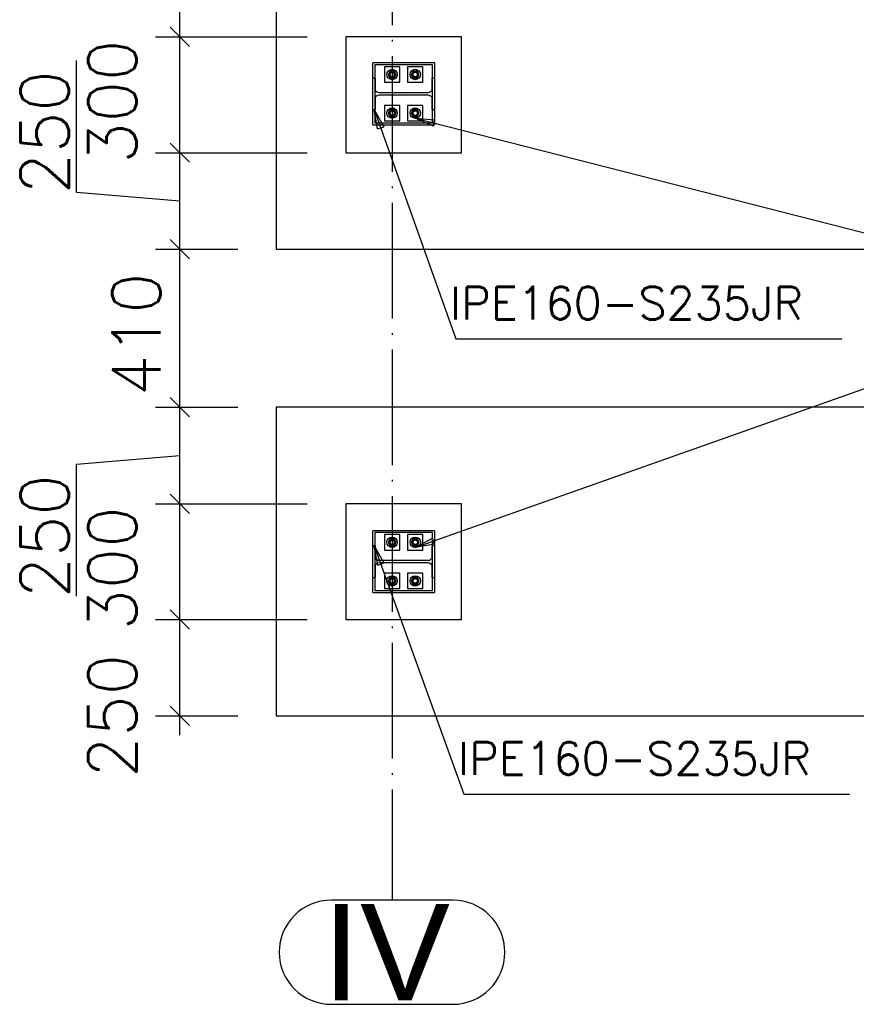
# Paper-space layout '450x700' of a CAD drawing. Header units: millimetres. Extents: x 0 to 420, y 0 to 695.
# Tile 78 of 86: x 169 to 212, y 455 to 506. Entities that reach past the tile are written whole.
import ezdxf

# ---------------------------------------------------------------- set-up
doc = ezdxf.new("R2010")
doc.units = ezdxf.units.MM
doc.linetypes.add('ACAD_ISO02W100', pattern=[15, 12, -3])
doc.linetypes.add('ACAD_ISO04W100', pattern=[30, 24, -3, 0, -3])
doc.layers.get('0').update_dxf_attribs({"linetype": 'CONTINUOUS'})
doc.layers.add('AS_DIM_ON', color=7, linetype='CONTINUOUS')
doc.layers.add('AS_Siatki', color=72, linetype='CONTINUOUS')
doc.styles.add('Arial', font='arial.ttf')
doc.styles.add('ROMANS', font='romans')
doc.styles.add('Simplex.shx', font='simplex.shx', dxfattribs={"height": 2})

psp = doc.layouts.new('450x700')

# ---------------------------------------------------------------- linework, layer by layer
at = {"color": 20, "linetype": 'ACAD_ISO04W100', "ltscale": 0.25}
for p, q in [((188.009, 549.698), (188.009, 464.111)), ((188.009, 464.111), (188.009, 464.112)), ((188.009, 464.112), (188.009, 460.362))]:
    psp.add_line(p, q, dxfattribs=at)
at = {"linetype": 'Continuous', "ltscale": 0.25}
for p, q in [((182.01, 508.215), (182.01, 494.093)), ((191.61, 505.093), (185.61, 505.093)), ((185.61, 505.093), (185.61, 499.093)), ((191.61, 499.093), (191.61, 505.093)), ((190.21, 503.743), (187.01, 503.743)), ((187.01, 502.963), (187.01, 503.743)), ((190.11, 503.643), (187.11, 503.643)), ((187.11, 503.643), (187.11, 502.963)), ((190.11, 502.963), (190.11, 503.643)), ((190.21, 503.743), (190.21, 502.963)), ((187.905, 503.324), (187.8, 503.143)), ((187.8, 503.143), (187.905, 502.961)), ((188.114, 503.324), (187.905, 503.324)), ((188.219, 503.143), (188.114, 503.324)), ((188.114, 502.961), (188.219, 503.143)), ((189.105, 503.324), (189, 503.143)), ((189, 503.143), (189.105, 502.961)), ((189.314, 503.324), (189.105, 503.324)), ((189.419, 503.143), (189.314, 503.324)), ((189.314, 502.961), (189.419, 503.143)), ((187.158, 502.963), (187.01, 502.963)), ((187.01, 501.323), (187.01, 502.963)), ((187.158, 502.373), (187.158, 502.963)), ((187.905, 502.961), (188.114, 502.961)), ((189.105, 502.961), (189.314, 502.961)), ((190.21, 502.963), (190.062, 502.963)), ((190.062, 502.963), (190.062, 502.373)), ((190.21, 502.963), (190.21, 501.323)), ((189.882, 502.193), (187.338, 502.193)), ((187.338, 502.093), (189.882, 502.093)), ((187.158, 501.323), (187.158, 501.913)), ((190.062, 501.913), (190.062, 501.323)), ((187.01, 500.543), (187.01, 501.323)), ((187.01, 501.323), (187.158, 501.323)), ((187.11, 501.323), (187.11, 500.643)), ((187.905, 501.324), (187.8, 501.143)), ((187.8, 501.143), (187.905, 500.961)), ((188.114, 501.324), (187.905, 501.324)), ((188.219, 501.143), (188.114, 501.324)), ((188.114, 500.961), (188.219, 501.143)), ((189.105, 501.324), (189, 501.143)), ((189, 501.143), (189.105, 500.961)), ((189.314, 501.324), (189.105, 501.324)), ((189.419, 501.143), (189.314, 501.324)), ((189.314, 500.961), (189.419, 501.143)), ((190.062, 501.323), (190.21, 501.323)), ((190.11, 500.643), (190.11, 501.323)), ((190.21, 501.323), (190.21, 500.543)), ((187.01, 500.543), (190.21, 500.543)), ((187.11, 500.643), (190.11, 500.643)), ((187.905, 500.961), (188.114, 500.961)), ((189.105, 500.961), (189.314, 500.961)), ((185.61, 499.093), (191.61, 499.093)), ((182.01, 494.093), (222.01, 494.093)), ((222.01, 485.903), (182.01, 485.903)), ((182.01, 485.903), (182.01, 469.903)), ((191.61, 480.903), (185.61, 480.903)), ((185.61, 480.903), (185.61, 474.903)), ((191.61, 474.903), (191.61, 480.903)), ((190.21, 479.503), (187.01, 479.503)), ((187.01, 478.723), (187.01, 479.503)), ((190.11, 479.403), (187.11, 479.403)), ((187.11, 479.403), (187.11, 478.723)), ((190.11, 478.723), (190.11, 479.403)), ((190.21, 479.503), (190.21, 478.723)), ((187.158, 478.723), (187.01, 478.723)), ((187.01, 477.083), (187.01, 478.723)), ((187.158, 478.133), (187.158, 478.723)), ((187.905, 479.084), (187.8, 478.903)), ((187.8, 478.903), (187.905, 478.721)), ((188.114, 479.084), (187.905, 479.084)), ((187.905, 478.721), (188.114, 478.721)), ((188.219, 478.903), (188.114, 479.084)), ((188.114, 478.721), (188.219, 478.903)), ((189.105, 479.084), (189, 478.903)), ((189, 478.903), (189.105, 478.721)), ((189.314, 479.084), (189.105, 479.084)), ((189.105, 478.721), (189.314, 478.721)), ((189.419, 478.903), (189.314, 479.084)), ((189.314, 478.721), (189.419, 478.903)), ((190.21, 478.723), (190.062, 478.723)), ((190.062, 478.723), (190.062, 478.133)), ((190.21, 478.723), (190.21, 477.083)), ((187.158, 477.083), (187.158, 477.673)), ((189.882, 477.953), (187.338, 477.953)), ((187.338, 477.853), (189.882, 477.853)), ((190.062, 477.673), (190.062, 477.083)), ((187.01, 477.083), (187.158, 477.083)), ((187.01, 476.303), (187.01, 477.083)), ((187.11, 477.083), (187.11, 476.403)), ((187.905, 477.084), (187.8, 476.903)), ((188.114, 477.084), (187.905, 477.084)), ((188.219, 476.903), (188.114, 477.084)), ((189.105, 477.084), (189, 476.903)), ((189.314, 477.084), (189.105, 477.084)), ((189.419, 476.903), (189.314, 477.084)), ((190.062, 477.083), (190.21, 477.083)), ((190.11, 476.403), (190.11, 477.083)), ((190.21, 477.083), (190.21, 476.303)), ((187.8, 476.903), (187.905, 476.721)), ((187.905, 476.721), (188.114, 476.721)), ((188.114, 476.721), (188.219, 476.903)), ((189, 476.903), (189.105, 476.721)), ((189.105, 476.721), (189.314, 476.721)), ((189.314, 476.721), (189.419, 476.903)), ((187.01, 476.303), (190.21, 476.303)), ((187.11, 476.403), (190.11, 476.403)), ((185.61, 474.903), (191.61, 474.903)), ((182.01, 469.903), (222.01, 469.903))]:
    psp.add_line(p, q, dxfattribs=at)
at = {"color": 84, "linetype": 'ACAD_ISO02W100', "ltscale": 0.25}
for p, q in [((188.41, 503.543), (187.61, 503.543)), ((187.61, 503.543), (187.61, 502.743)), ((187.893, 503.21), (187.875, 503.143)), ((187.875, 503.143), (187.884, 503.177)), ((187.893, 503.075), (187.875, 503.143)), ((187.884, 503.108), (187.875, 503.143)), ((187.893, 503.075), (187.884, 503.108)), ((187.906, 503.203), (187.89, 503.143)), ((187.904, 503.089), (187.89, 503.143)), ((187.89, 503.143), (187.906, 503.083)), ((187.942, 503.26), (187.893, 503.21)), ((187.893, 503.21), (187.901, 503.219)), ((187.901, 503.219), (187.934, 503.251)), ((187.904, 503.197), (187.905, 503.201)), ((187.905, 503.085), (187.904, 503.089)), ((187.905, 503.201), (187.906, 503.203)), ((187.906, 503.083), (187.905, 503.085)), ((187.906, 503.203), (187.95, 503.247)), ((187.906, 503.203), (187.907, 503.204)), ((187.907, 503.204), (187.913, 503.21)), ((187.913, 503.21), (187.942, 503.239)), ((188.01, 503.278), (187.942, 503.26)), ((187.942, 503.26), (187.975, 503.269)), ((187.942, 503.239), (187.948, 503.245)), ((187.948, 503.245), (187.95, 503.247)), ((187.95, 503.247), (188.01, 503.263)), ((187.95, 503.247), (187.952, 503.247)), ((187.952, 503.247), (187.956, 503.248)), ((187.975, 503.269), (188.01, 503.278)), ((188.01, 503.278), (188.077, 503.26)), ((188.01, 503.278), (188.044, 503.269)), ((188.01, 503.263), (188.064, 503.248)), ((188.01, 503.263), (188.07, 503.247)), ((188.044, 503.269), (188.077, 503.26)), ((188.064, 503.248), (188.068, 503.247)), ((188.068, 503.247), (188.07, 503.247)), ((188.07, 503.247), (188.114, 503.203)), ((188.07, 503.247), (188.071, 503.245)), ((188.071, 503.245), (188.077, 503.239)), ((188.077, 503.26), (188.085, 503.251)), ((188.077, 503.26), (188.127, 503.21)), ((188.077, 503.239), (188.106, 503.21)), ((188.085, 503.251), (188.118, 503.219)), ((188.106, 503.21), (188.112, 503.204)), ((188.112, 503.204), (188.114, 503.203)), ((188.114, 503.203), (188.13, 503.143)), ((188.114, 503.203), (188.114, 503.201)), ((188.114, 503.201), (188.115, 503.197)), ((188.13, 503.143), (188.114, 503.083)), ((188.115, 503.089), (188.114, 503.085)), ((188.114, 503.085), (188.114, 503.083)), ((188.115, 503.197), (188.13, 503.143)), ((188.118, 503.219), (188.127, 503.21)), ((188.127, 503.21), (188.145, 503.143)), ((188.127, 503.21), (188.136, 503.177)), ((188.145, 503.143), (188.127, 503.075)), ((188.41, 502.743), (188.41, 503.543)), ((189.61, 503.543), (188.81, 503.543)), ((188.81, 503.543), (188.81, 502.743)), ((189.093, 503.21), (189.075, 503.143)), ((189.075, 503.143), (189.084, 503.177)), ((189.084, 503.108), (189.075, 503.143)), ((189.093, 503.075), (189.075, 503.143)), ((189.084, 503.177), (189.093, 503.21)), ((189.093, 503.075), (189.084, 503.108)), ((189.106, 503.203), (189.09, 503.143)), ((189.09, 503.143), (189.104, 503.197)), ((189.104, 503.089), (189.09, 503.143)), ((189.09, 503.143), (189.106, 503.083)), ((189.142, 503.26), (189.093, 503.21)), ((189.093, 503.21), (189.101, 503.219)), ((189.104, 503.197), (189.105, 503.201)), ((189.105, 503.085), (189.104, 503.089)), ((189.105, 503.201), (189.106, 503.203)), ((189.106, 503.083), (189.105, 503.085)), ((189.106, 503.203), (189.15, 503.247)), ((189.106, 503.203), (189.107, 503.204)), ((189.107, 503.204), (189.113, 503.21)), ((189.113, 503.21), (189.142, 503.239)), ((189.134, 503.251), (189.142, 503.26)), ((189.21, 503.278), (189.142, 503.26)), ((189.142, 503.26), (189.175, 503.269)), ((189.142, 503.239), (189.148, 503.245)), ((189.148, 503.245), (189.15, 503.247)), ((189.15, 503.247), (189.21, 503.263)), ((189.15, 503.247), (189.152, 503.247)), ((189.152, 503.247), (189.156, 503.248)), ((189.156, 503.248), (189.21, 503.263)), ((189.175, 503.269), (189.21, 503.278)), ((189.21, 503.278), (189.277, 503.26)), ((189.21, 503.278), (189.244, 503.269)), ((189.21, 503.263), (189.27, 503.247)), ((189.21, 503.263), (189.264, 503.248)), ((189.244, 503.269), (189.277, 503.26)), ((189.264, 503.248), (189.268, 503.247)), ((189.268, 503.247), (189.27, 503.247)), ((189.27, 503.247), (189.314, 503.203)), ((189.27, 503.247), (189.271, 503.245)), ((189.271, 503.245), (189.277, 503.239)), ((189.277, 503.26), (189.285, 503.251)), ((189.277, 503.26), (189.327, 503.21)), ((189.277, 503.239), (189.306, 503.21)), ((189.285, 503.251), (189.318, 503.219)), ((189.306, 503.21), (189.312, 503.204)), ((189.312, 503.204), (189.314, 503.203)), ((189.314, 503.203), (189.33, 503.143)), ((189.314, 503.203), (189.314, 503.201)), ((189.314, 503.201), (189.315, 503.197)), ((189.33, 503.143), (189.314, 503.083)), ((189.315, 503.089), (189.314, 503.085)), ((189.314, 503.085), (189.314, 503.083)), ((189.315, 503.197), (189.33, 503.143)), ((189.33, 503.143), (189.315, 503.089)), ((189.318, 503.219), (189.327, 503.21)), ((189.327, 503.21), (189.345, 503.143)), ((189.327, 503.21), (189.336, 503.177)), ((189.345, 503.143), (189.327, 503.075)), ((189.336, 503.108), (189.327, 503.075)), ((189.336, 503.177), (189.345, 503.143)), ((189.61, 502.743), (189.61, 503.543)), ((187.11, 502.963), (187.11, 501.323)), ((187.61, 502.743), (188.41, 502.743)), ((187.942, 503.026), (187.893, 503.075)), ((187.901, 503.067), (187.893, 503.075)), ((187.934, 503.034), (187.901, 503.067)), ((187.95, 503.039), (187.906, 503.083)), ((187.907, 503.081), (187.906, 503.083)), ((187.913, 503.075), (187.907, 503.081)), ((187.942, 503.046), (187.913, 503.075)), ((187.942, 503.026), (187.934, 503.034)), ((187.948, 503.04), (187.942, 503.046)), ((187.975, 503.017), (187.942, 503.026)), ((188.01, 503.008), (187.942, 503.026)), ((187.95, 503.039), (187.948, 503.04)), ((188.01, 503.023), (187.95, 503.039)), ((187.952, 503.038), (187.95, 503.039)), ((187.956, 503.037), (187.952, 503.038)), ((188.01, 503.023), (187.956, 503.037)), ((188.01, 503.008), (187.975, 503.017)), ((188.07, 503.039), (188.01, 503.023)), ((188.077, 503.026), (188.01, 503.008)), ((188.044, 503.017), (188.01, 503.008)), ((188.077, 503.026), (188.044, 503.017)), ((188.068, 503.038), (188.064, 503.037)), ((188.07, 503.039), (188.068, 503.038)), ((188.114, 503.083), (188.07, 503.039)), ((188.071, 503.04), (188.07, 503.039)), ((188.077, 503.046), (188.071, 503.04)), ((188.127, 503.075), (188.077, 503.026)), ((188.106, 503.075), (188.077, 503.046)), ((188.085, 503.034), (188.077, 503.026)), ((188.118, 503.067), (188.085, 503.034)), ((188.112, 503.081), (188.106, 503.075)), ((188.114, 503.083), (188.112, 503.081)), ((188.127, 503.075), (188.118, 503.067)), ((188.81, 502.743), (189.61, 502.743)), ((189.142, 503.026), (189.093, 503.075)), ((189.101, 503.067), (189.093, 503.075)), ((189.134, 503.034), (189.101, 503.067)), ((189.15, 503.039), (189.106, 503.083)), ((189.107, 503.081), (189.106, 503.083)), ((189.113, 503.075), (189.107, 503.081)), ((189.142, 503.026), (189.134, 503.034)), ((189.148, 503.04), (189.142, 503.046)), ((189.175, 503.017), (189.142, 503.026)), ((189.21, 503.008), (189.142, 503.026)), ((189.15, 503.039), (189.148, 503.04)), ((189.21, 503.023), (189.15, 503.039)), ((189.152, 503.038), (189.15, 503.039)), ((189.156, 503.037), (189.152, 503.038)), ((189.21, 503.023), (189.156, 503.037)), ((189.21, 503.008), (189.175, 503.017)), ((189.27, 503.039), (189.21, 503.023)), ((189.264, 503.037), (189.21, 503.023)), ((189.277, 503.026), (189.21, 503.008)), ((189.244, 503.017), (189.21, 503.008)), ((189.277, 503.026), (189.244, 503.017)), ((189.268, 503.038), (189.264, 503.037)), ((189.27, 503.039), (189.268, 503.038)), ((189.314, 503.083), (189.27, 503.039)), ((189.271, 503.04), (189.27, 503.039)), ((189.277, 503.046), (189.271, 503.04)), ((189.327, 503.075), (189.277, 503.026)), ((189.285, 503.034), (189.277, 503.026)), ((189.318, 503.067), (189.285, 503.034)), ((189.312, 503.081), (189.306, 503.075)), ((189.314, 503.083), (189.312, 503.081)), ((189.327, 503.075), (189.318, 503.067)), ((190.11, 501.323), (190.11, 502.963)), ((188.41, 501.543), (187.61, 501.543)), ((187.61, 501.543), (187.61, 500.743)), ((187.893, 501.21), (187.875, 501.143)), ((187.875, 501.143), (187.884, 501.177)), ((187.893, 501.075), (187.875, 501.143)), ((187.884, 501.108), (187.875, 501.143)), ((187.893, 501.075), (187.884, 501.108)), ((187.906, 501.203), (187.89, 501.143)), ((187.904, 501.089), (187.89, 501.143)), ((187.89, 501.143), (187.906, 501.083)), ((187.942, 501.26), (187.893, 501.21)), ((187.893, 501.21), (187.901, 501.219)), ((187.901, 501.067), (187.893, 501.075)), ((187.942, 501.026), (187.893, 501.075)), ((187.901, 501.219), (187.934, 501.251)), ((187.934, 501.034), (187.901, 501.067)), ((187.904, 501.197), (187.905, 501.201)), ((187.905, 501.085), (187.904, 501.089)), ((187.905, 501.201), (187.906, 501.203)), ((187.906, 501.083), (187.905, 501.085)), ((187.906, 501.203), (187.95, 501.247)), ((187.906, 501.203), (187.907, 501.204)), ((187.95, 501.039), (187.906, 501.083)), ((187.907, 501.081), (187.906, 501.083)), ((187.907, 501.204), (187.913, 501.21)), ((187.913, 501.075), (187.907, 501.081)), ((187.913, 501.21), (187.942, 501.239)), ((187.942, 501.046), (187.913, 501.075)), ((187.934, 501.251), (187.942, 501.26)), ((188.01, 501.278), (187.942, 501.26)), ((187.942, 501.26), (187.975, 501.269)), ((187.942, 501.239), (187.948, 501.245)), ((187.948, 501.04), (187.942, 501.046)), ((187.948, 501.245), (187.95, 501.247)), ((187.95, 501.247), (188.01, 501.263)), ((187.95, 501.247), (187.952, 501.247)), ((187.952, 501.247), (187.956, 501.248)), ((188.01, 501.278), (188.044, 501.269)), ((188.01, 501.278), (188.077, 501.26)), ((188.01, 501.263), (188.064, 501.248)), ((188.01, 501.263), (188.07, 501.247)), ((188.044, 501.269), (188.077, 501.26)), ((188.064, 501.248), (188.068, 501.247)), ((188.068, 501.247), (188.07, 501.247)), ((188.07, 501.247), (188.114, 501.203)), ((188.07, 501.247), (188.071, 501.245)), ((188.114, 501.083), (188.07, 501.039)), ((188.071, 501.245), (188.077, 501.239)), ((188.077, 501.046), (188.071, 501.04)), ((188.077, 501.26), (188.085, 501.251)), ((188.077, 501.26), (188.127, 501.21)), ((188.077, 501.239), (188.106, 501.21)), ((188.127, 501.075), (188.077, 501.026)), ((188.106, 501.075), (188.077, 501.046)), ((188.085, 501.251), (188.118, 501.219)), ((188.118, 501.067), (188.085, 501.034)), ((188.106, 501.21), (188.112, 501.204)), ((188.112, 501.081), (188.106, 501.075)), ((188.112, 501.204), (188.114, 501.203)), ((188.114, 501.083), (188.112, 501.081)), ((188.114, 501.203), (188.13, 501.143)), ((188.114, 501.203), (188.114, 501.201)), ((188.114, 501.201), (188.115, 501.197)), ((188.13, 501.143), (188.114, 501.083)), ((188.115, 501.089), (188.114, 501.085)), ((188.114, 501.085), (188.114, 501.083)), ((188.115, 501.197), (188.13, 501.143)), ((188.13, 501.143), (188.115, 501.089)), ((188.118, 501.219), (188.127, 501.21)), ((188.127, 501.075), (188.118, 501.067)), ((188.127, 501.21), (188.145, 501.143)), ((188.127, 501.21), (188.136, 501.177)), ((188.145, 501.143), (188.127, 501.075)), ((188.41, 500.743), (188.41, 501.543)), ((189.61, 501.543), (188.81, 501.543)), ((188.81, 501.543), (188.81, 500.743)), ((189.093, 501.21), (189.075, 501.143)), ((189.075, 501.143), (189.084, 501.177)), ((189.084, 501.108), (189.075, 501.143)), ((189.093, 501.075), (189.075, 501.143)), ((189.084, 501.177), (189.093, 501.21)), ((189.093, 501.075), (189.084, 501.108)), ((189.106, 501.203), (189.09, 501.143)), ((189.09, 501.143), (189.104, 501.197)), ((189.104, 501.089), (189.09, 501.143)), ((189.09, 501.143), (189.106, 501.083)), ((189.142, 501.26), (189.093, 501.21)), ((189.093, 501.21), (189.101, 501.219)), ((189.142, 501.026), (189.093, 501.075)), ((189.101, 501.067), (189.093, 501.075)), ((189.104, 501.197), (189.105, 501.201)), ((189.105, 501.085), (189.104, 501.089)), ((189.105, 501.201), (189.106, 501.203)), ((189.106, 501.083), (189.105, 501.085)), ((189.106, 501.203), (189.15, 501.247)), ((189.106, 501.203), (189.107, 501.204)), ((189.15, 501.039), (189.106, 501.083)), ((189.107, 501.081), (189.106, 501.083)), ((189.107, 501.204), (189.113, 501.21)), ((189.113, 501.075), (189.107, 501.081)), ((189.113, 501.21), (189.142, 501.239)), ((189.134, 501.251), (189.142, 501.26)), ((189.21, 501.278), (189.142, 501.26)), ((189.142, 501.26), (189.175, 501.269)), ((189.142, 501.239), (189.148, 501.245)), ((189.148, 501.04), (189.142, 501.046)), ((189.148, 501.245), (189.15, 501.247)), ((189.15, 501.247), (189.21, 501.263)), ((189.15, 501.247), (189.152, 501.247)), ((189.152, 501.247), (189.156, 501.248)), ((189.156, 501.248), (189.21, 501.263)), ((189.175, 501.269), (189.21, 501.278)), ((189.21, 501.278), (189.244, 501.269)), ((189.21, 501.278), (189.277, 501.26)), ((189.21, 501.263), (189.27, 501.247)), ((189.21, 501.263), (189.264, 501.248)), ((189.244, 501.269), (189.277, 501.26)), ((189.264, 501.248), (189.268, 501.247)), ((189.268, 501.247), (189.27, 501.247)), ((189.27, 501.247), (189.314, 501.203)), ((189.27, 501.247), (189.271, 501.245)), ((189.314, 501.083), (189.27, 501.039)), ((189.271, 501.245), (189.277, 501.239)), ((189.277, 501.046), (189.271, 501.04)), ((189.277, 501.26), (189.285, 501.251)), ((189.277, 501.26), (189.327, 501.21)), ((189.277, 501.239), (189.306, 501.21)), ((189.327, 501.075), (189.277, 501.026)), ((189.285, 501.251), (189.318, 501.219)), ((189.318, 501.067), (189.285, 501.034)), ((189.306, 501.21), (189.312, 501.204)), ((189.312, 501.081), (189.306, 501.075)), ((189.312, 501.204), (189.314, 501.203)), ((189.314, 501.083), (189.312, 501.081)), ((189.314, 501.203), (189.33, 501.143)), ((189.314, 501.203), (189.314, 501.201)), ((189.314, 501.201), (189.315, 501.197)), ((189.33, 501.143), (189.314, 501.083)), ((189.315, 501.089), (189.314, 501.085)), ((189.314, 501.085), (189.314, 501.083)), ((189.315, 501.197), (189.33, 501.143)), ((189.33, 501.143), (189.315, 501.089)), ((189.318, 501.219), (189.327, 501.21)), ((189.327, 501.075), (189.318, 501.067)), ((189.327, 501.21), (189.345, 501.143)), ((189.327, 501.21), (189.336, 501.177)), ((189.345, 501.143), (189.327, 501.075)), ((189.336, 501.108), (189.327, 501.075)), ((189.336, 501.177), (189.345, 501.143)), ((189.345, 501.143), (189.336, 501.108)), ((189.61, 500.743), (189.61, 501.543)), ((187.61, 500.743), (188.41, 500.743)), ((187.942, 501.026), (187.934, 501.034)), ((187.975, 501.017), (187.942, 501.026)), ((188.01, 501.008), (187.942, 501.026)), ((187.95, 501.039), (187.948, 501.04)), ((188.01, 501.023), (187.95, 501.039)), ((187.952, 501.038), (187.95, 501.039)), ((187.956, 501.037), (187.952, 501.038)), ((188.01, 501.023), (187.956, 501.037)), ((188.01, 501.008), (187.975, 501.017)), ((188.07, 501.039), (188.01, 501.023)), ((188.077, 501.026), (188.01, 501.008)), ((188.044, 501.017), (188.01, 501.008)), ((188.077, 501.026), (188.044, 501.017)), ((188.068, 501.038), (188.064, 501.037)), ((188.07, 501.039), (188.068, 501.038)), ((188.071, 501.04), (188.07, 501.039)), ((188.085, 501.034), (188.077, 501.026)), ((188.81, 500.743), (189.61, 500.743)), ((189.142, 501.026), (189.134, 501.034)), ((189.175, 501.017), (189.142, 501.026)), ((189.21, 501.008), (189.142, 501.026)), ((189.15, 501.039), (189.148, 501.04)), ((189.21, 501.023), (189.15, 501.039)), ((189.152, 501.038), (189.15, 501.039)), ((189.156, 501.037), (189.152, 501.038)), ((189.21, 501.023), (189.156, 501.037)), ((189.21, 501.008), (189.175, 501.017)), ((189.27, 501.039), (189.21, 501.023)), ((189.264, 501.037), (189.21, 501.023)), ((189.277, 501.026), (189.21, 501.008)), ((189.244, 501.017), (189.21, 501.008)), ((189.277, 501.026), (189.244, 501.017)), ((189.268, 501.038), (189.264, 501.037)), ((189.27, 501.039), (189.268, 501.038)), ((189.271, 501.04), (189.27, 501.039)), ((189.285, 501.034), (189.277, 501.026)), ((188.41, 479.303), (187.61, 479.303)), ((187.61, 479.303), (187.61, 478.503)), ((188.41, 478.503), (188.41, 479.303)), ((189.61, 479.303), (188.81, 479.303)), ((188.81, 479.303), (188.81, 478.503)), ((189.61, 478.503), (189.61, 479.303)), ((187.11, 478.723), (187.11, 477.083)), ((187.893, 478.97), (187.875, 478.903)), ((187.875, 478.903), (187.884, 478.937)), ((187.893, 478.835), (187.875, 478.903)), ((187.884, 478.868), (187.875, 478.903)), ((187.884, 478.937), (187.893, 478.97)), ((187.893, 478.835), (187.884, 478.868)), ((187.906, 478.963), (187.89, 478.903)), ((187.89, 478.903), (187.904, 478.957)), ((187.904, 478.849), (187.89, 478.903)), ((187.89, 478.903), (187.906, 478.843)), ((187.942, 479.02), (187.893, 478.97)), ((187.893, 478.97), (187.901, 478.979)), ((187.901, 478.827), (187.893, 478.835)), ((187.942, 478.786), (187.893, 478.835)), ((187.901, 478.979), (187.934, 479.011)), ((187.934, 478.794), (187.901, 478.827)), ((187.904, 478.957), (187.905, 478.961)), ((187.905, 478.845), (187.904, 478.849)), ((187.905, 478.961), (187.906, 478.963)), ((187.906, 478.843), (187.905, 478.845)), ((187.906, 478.963), (187.95, 479.007)), ((187.906, 478.963), (187.907, 478.964)), ((187.95, 478.799), (187.906, 478.843)), ((187.907, 478.841), (187.906, 478.843)), ((187.907, 478.964), (187.913, 478.97)), ((187.913, 478.835), (187.907, 478.841)), ((187.913, 478.97), (187.942, 478.999)), ((187.942, 478.806), (187.913, 478.835)), ((188.01, 479.038), (187.942, 479.02)), ((187.942, 479.02), (187.975, 479.029)), ((187.942, 478.999), (187.948, 479.005)), ((187.948, 478.8), (187.942, 478.806)), ((187.975, 478.777), (187.942, 478.786)), ((188.01, 478.768), (187.942, 478.786)), ((187.948, 479.005), (187.95, 479.007)), ((187.95, 478.799), (187.948, 478.8)), ((187.95, 479.007), (188.01, 479.023)), ((187.95, 479.007), (187.952, 479.007)), ((188.01, 478.783), (187.95, 478.799)), ((187.952, 478.798), (187.95, 478.799)), ((187.952, 479.007), (187.956, 479.008)), ((187.956, 478.797), (187.952, 478.798)), ((187.956, 479.008), (188.01, 479.023)), ((187.975, 479.029), (188.01, 479.038)), ((188.01, 478.768), (187.975, 478.777)), ((188.01, 479.038), (188.077, 479.02)), ((188.01, 479.038), (188.044, 479.029)), ((188.01, 479.023), (188.07, 479.007)), ((188.07, 478.799), (188.01, 478.783)), ((188.064, 478.797), (188.01, 478.783)), ((188.077, 478.786), (188.01, 478.768)), ((188.044, 478.777), (188.01, 478.768)), ((188.044, 479.029), (188.077, 479.02)), ((188.077, 478.786), (188.044, 478.777)), ((188.064, 479.008), (188.068, 479.007)), ((188.068, 478.798), (188.064, 478.797)), ((188.068, 479.007), (188.07, 479.007)), ((188.07, 478.799), (188.068, 478.798)), ((188.07, 479.007), (188.071, 479.005)), ((188.07, 479.007), (188.114, 478.963)), ((188.114, 478.843), (188.07, 478.799)), ((188.071, 478.8), (188.07, 478.799)), ((188.071, 479.005), (188.077, 478.999)), ((188.077, 478.806), (188.071, 478.8)), ((188.077, 479.02), (188.085, 479.011)), ((188.077, 479.02), (188.127, 478.97)), ((188.077, 478.999), (188.106, 478.97)), ((188.127, 478.835), (188.077, 478.786)), ((188.106, 478.835), (188.077, 478.806)), ((188.085, 478.794), (188.077, 478.786)), ((188.085, 479.011), (188.118, 478.979)), ((188.118, 478.827), (188.085, 478.794)), ((188.106, 478.97), (188.112, 478.964)), ((188.112, 478.841), (188.106, 478.835)), ((188.112, 478.964), (188.114, 478.963)), ((188.114, 478.843), (188.112, 478.841)), ((188.114, 478.963), (188.13, 478.903)), ((188.114, 478.963), (188.114, 478.961)), ((188.114, 478.961), (188.115, 478.957)), ((188.13, 478.903), (188.114, 478.843)), ((188.115, 478.849), (188.114, 478.845)), ((188.114, 478.845), (188.114, 478.843)), ((188.115, 478.957), (188.13, 478.903)), ((188.13, 478.903), (188.115, 478.849)), ((188.118, 478.979), (188.127, 478.97)), ((188.127, 478.835), (188.118, 478.827)), ((188.127, 478.97), (188.145, 478.903)), ((188.145, 478.903), (188.127, 478.835)), ((188.136, 478.868), (188.127, 478.835)), ((189.093, 478.97), (189.075, 478.903)), ((189.075, 478.903), (189.084, 478.937)), ((189.084, 478.868), (189.075, 478.903)), ((189.093, 478.835), (189.075, 478.903)), ((189.084, 478.937), (189.093, 478.97)), ((189.093, 478.835), (189.084, 478.868)), ((189.106, 478.963), (189.09, 478.903)), ((189.09, 478.903), (189.104, 478.957)), ((189.104, 478.849), (189.09, 478.903)), ((189.09, 478.903), (189.106, 478.843)), ((189.142, 479.02), (189.093, 478.97)), ((189.093, 478.97), (189.101, 478.979)), ((189.142, 478.786), (189.093, 478.835)), ((189.101, 478.827), (189.093, 478.835)), ((189.104, 478.957), (189.105, 478.961)), ((189.105, 478.845), (189.104, 478.849)), ((189.105, 478.961), (189.106, 478.963)), ((189.106, 478.843), (189.105, 478.845)), ((189.106, 478.963), (189.15, 479.007)), ((189.106, 478.963), (189.107, 478.964)), ((189.107, 478.841), (189.106, 478.843)), ((189.15, 478.799), (189.106, 478.843)), ((189.107, 478.964), (189.113, 478.97)), ((189.113, 478.835), (189.107, 478.841)), ((189.113, 478.97), (189.142, 478.999)), ((189.142, 478.806), (189.113, 478.835)), ((189.134, 479.011), (189.142, 479.02)), ((189.142, 478.786), (189.134, 478.794)), ((189.21, 479.038), (189.142, 479.02)), ((189.142, 479.02), (189.175, 479.029)), ((189.142, 478.999), (189.148, 479.005)), ((189.148, 478.8), (189.142, 478.806)), ((189.175, 478.777), (189.142, 478.786)), ((189.21, 478.768), (189.142, 478.786)), ((189.148, 479.005), (189.15, 479.007)), ((189.15, 478.799), (189.148, 478.8)), ((189.15, 479.007), (189.21, 479.023)), ((189.15, 479.007), (189.152, 479.007)), ((189.21, 478.783), (189.15, 478.799)), ((189.152, 478.798), (189.15, 478.799)), ((189.152, 479.007), (189.156, 479.008)), ((189.156, 478.797), (189.152, 478.798)), ((189.156, 479.008), (189.21, 479.023)), ((189.175, 479.029), (189.21, 479.038)), ((189.21, 478.768), (189.175, 478.777)), ((189.21, 479.038), (189.277, 479.02)), ((189.21, 479.038), (189.244, 479.029)), ((189.21, 479.023), (189.264, 479.008)), ((189.21, 479.023), (189.27, 479.007)), ((189.27, 478.799), (189.21, 478.783)), ((189.264, 478.797), (189.21, 478.783)), ((189.277, 478.786), (189.21, 478.768)), ((189.244, 478.777), (189.21, 478.768)), ((189.244, 479.029), (189.277, 479.02)), ((189.277, 478.786), (189.244, 478.777)), ((189.264, 479.008), (189.268, 479.007)), ((189.268, 478.798), (189.264, 478.797)), ((189.268, 479.007), (189.27, 479.007)), ((189.27, 478.799), (189.268, 478.798)), ((189.27, 479.007), (189.271, 479.005)), ((189.27, 479.007), (189.314, 478.963)), ((189.314, 478.843), (189.27, 478.799)), ((189.271, 478.8), (189.27, 478.799)), ((189.271, 479.005), (189.277, 478.999)), ((189.277, 478.806), (189.271, 478.8)), ((189.277, 479.02), (189.285, 479.011)), ((189.277, 479.02), (189.327, 478.97)), ((189.327, 478.835), (189.277, 478.786)), ((189.306, 478.835), (189.277, 478.806)), ((189.285, 478.794), (189.277, 478.786)), ((189.285, 479.011), (189.318, 478.979)), ((189.318, 478.827), (189.285, 478.794)), ((189.306, 478.97), (189.312, 478.964)), ((189.312, 478.841), (189.306, 478.835)), ((189.312, 478.964), (189.314, 478.963)), ((189.314, 478.843), (189.312, 478.841)), ((189.314, 478.963), (189.33, 478.903)), ((189.314, 478.963), (189.314, 478.961)), ((189.314, 478.961), (189.315, 478.957)), ((189.33, 478.903), (189.314, 478.843)), ((189.315, 478.849), (189.314, 478.845)), ((189.314, 478.845), (189.314, 478.843)), ((189.315, 478.957), (189.33, 478.903)), ((189.33, 478.903), (189.315, 478.849)), ((189.318, 478.979), (189.327, 478.97)), ((189.327, 478.835), (189.318, 478.827)), ((189.327, 478.97), (189.345, 478.903)), ((189.327, 478.97), (189.336, 478.937)), ((189.345, 478.903), (189.327, 478.835)), ((189.336, 478.868), (189.327, 478.835)), ((189.336, 478.937), (189.345, 478.903)), ((189.345, 478.903), (189.336, 478.868)), ((190.11, 477.083), (190.11, 478.723)), ((187.61, 478.503), (188.41, 478.503)), ((188.81, 478.503), (189.61, 478.503)), ((188.41, 477.303), (187.61, 477.303)), ((187.61, 477.303), (187.61, 476.503)), ((188.41, 476.503), (188.41, 477.303)), ((189.61, 477.303), (188.81, 477.303)), ((188.81, 477.303), (188.81, 476.503)), ((189.61, 476.503), (189.61, 477.303)), ((187.893, 476.97), (187.875, 476.903)), ((187.875, 476.903), (187.884, 476.937)), ((187.893, 476.835), (187.875, 476.903)), ((187.884, 476.868), (187.875, 476.903)), ((187.884, 476.937), (187.893, 476.97)), ((187.893, 476.835), (187.884, 476.868)), ((187.906, 476.963), (187.89, 476.903)), ((187.89, 476.903), (187.904, 476.957)), ((187.904, 476.849), (187.89, 476.903)), ((187.89, 476.903), (187.906, 476.843)), ((187.942, 477.02), (187.893, 476.97)), ((187.893, 476.97), (187.901, 476.979)), ((187.942, 476.786), (187.893, 476.835)), ((187.901, 476.827), (187.893, 476.835)), ((187.901, 476.979), (187.934, 477.011)), ((187.934, 476.794), (187.901, 476.827)), ((187.904, 476.957), (187.905, 476.961)), ((187.905, 476.845), (187.904, 476.849)), ((187.905, 476.961), (187.906, 476.963)), ((187.906, 476.843), (187.905, 476.845)), ((187.906, 476.963), (187.95, 477.007)), ((187.906, 476.963), (187.907, 476.964)), ((187.95, 476.799), (187.906, 476.843)), ((187.907, 476.841), (187.906, 476.843)), ((187.907, 476.964), (187.913, 476.97)), ((187.913, 476.835), (187.907, 476.841)), ((187.913, 476.97), (187.942, 476.999)), ((187.942, 476.806), (187.913, 476.835)), ((188.01, 477.038), (187.942, 477.02)), ((187.942, 477.02), (187.975, 477.029)), ((187.942, 476.999), (187.948, 477.005)), ((187.948, 476.8), (187.942, 476.806)), ((187.975, 476.777), (187.942, 476.786)), ((188.01, 476.768), (187.942, 476.786)), ((187.948, 477.005), (187.95, 477.007)), ((187.95, 476.799), (187.948, 476.8)), ((187.95, 477.007), (188.01, 477.023)), ((187.95, 477.007), (187.952, 477.007)), ((188.01, 476.783), (187.95, 476.799)), ((187.952, 476.798), (187.95, 476.799)), ((187.952, 477.007), (187.956, 477.008)), ((187.956, 476.797), (187.952, 476.798)), ((188.01, 476.783), (187.956, 476.797)), ((187.975, 477.029), (188.01, 477.038)), ((188.01, 476.768), (187.975, 476.777)), ((188.01, 477.038), (188.077, 477.02)), ((188.01, 477.038), (188.044, 477.029)), ((188.01, 477.023), (188.064, 477.008)), ((188.01, 477.023), (188.07, 477.007)), ((188.07, 476.799), (188.01, 476.783)), ((188.077, 476.786), (188.01, 476.768)), ((188.044, 476.777), (188.01, 476.768)), ((188.044, 477.029), (188.077, 477.02)), ((188.077, 476.786), (188.044, 476.777)), ((188.064, 477.008), (188.068, 477.007)), ((188.068, 476.798), (188.064, 476.797)), ((188.068, 477.007), (188.07, 477.007)), ((188.07, 476.799), (188.068, 476.798)), ((188.07, 477.007), (188.071, 477.005)), ((188.07, 477.007), (188.114, 476.963)), ((188.114, 476.843), (188.07, 476.799)), ((188.071, 476.8), (188.07, 476.799)), ((188.071, 477.005), (188.077, 476.999)), ((188.077, 476.806), (188.071, 476.8)), ((188.077, 477.02), (188.085, 477.011)), ((188.077, 477.02), (188.127, 476.97)), ((188.077, 476.999), (188.106, 476.97)), ((188.127, 476.835), (188.077, 476.786)), ((188.106, 476.835), (188.077, 476.806)), ((188.085, 476.794), (188.077, 476.786)), ((188.085, 477.011), (188.118, 476.979)), ((188.118, 476.827), (188.085, 476.794)), ((188.106, 476.97), (188.112, 476.964)), ((188.112, 476.841), (188.106, 476.835)), ((188.112, 476.964), (188.114, 476.963)), ((188.114, 476.843), (188.112, 476.841)), ((188.114, 476.963), (188.13, 476.903)), ((188.114, 476.963), (188.114, 476.961)), ((188.114, 476.961), (188.115, 476.957)), ((188.13, 476.903), (188.114, 476.843)), ((188.115, 476.849), (188.114, 476.845)), ((188.114, 476.845), (188.114, 476.843)), ((188.115, 476.957), (188.13, 476.903)), ((188.13, 476.903), (188.115, 476.849)), ((188.118, 476.979), (188.127, 476.97)), ((188.127, 476.835), (188.118, 476.827)), ((188.127, 476.97), (188.145, 476.903)), ((188.127, 476.97), (188.136, 476.937)), ((188.145, 476.903), (188.127, 476.835)), ((189.093, 476.97), (189.075, 476.903)), ((189.075, 476.903), (189.084, 476.937)), ((189.084, 476.868), (189.075, 476.903)), ((189.093, 476.835), (189.075, 476.903)), ((189.084, 476.937), (189.093, 476.97)), ((189.093, 476.835), (189.084, 476.868)), ((189.106, 476.963), (189.09, 476.903)), ((189.09, 476.903), (189.104, 476.957)), ((189.104, 476.849), (189.09, 476.903)), ((189.09, 476.903), (189.106, 476.843)), ((189.142, 477.02), (189.093, 476.97)), ((189.093, 476.97), (189.101, 476.979)), ((189.142, 476.786), (189.093, 476.835)), ((189.101, 476.827), (189.093, 476.835)), ((189.104, 476.957), (189.105, 476.961)), ((189.105, 476.845), (189.104, 476.849)), ((189.105, 476.961), (189.106, 476.963)), ((189.106, 476.843), (189.105, 476.845)), ((189.106, 476.963), (189.15, 477.007)), ((189.106, 476.963), (189.107, 476.964)), ((189.107, 476.841), (189.106, 476.843)), ((189.15, 476.799), (189.106, 476.843)), ((189.107, 476.964), (189.113, 476.97)), ((189.113, 476.835), (189.107, 476.841)), ((189.113, 476.97), (189.142, 476.999)), ((189.142, 476.806), (189.113, 476.835)), ((189.134, 477.011), (189.142, 477.02)), ((189.142, 476.786), (189.134, 476.794)), ((189.21, 477.038), (189.142, 477.02)), ((189.142, 477.02), (189.175, 477.029)), ((189.142, 476.999), (189.148, 477.005)), ((189.148, 476.8), (189.142, 476.806)), ((189.175, 476.777), (189.142, 476.786)), ((189.21, 476.768), (189.142, 476.786)), ((189.148, 477.005), (189.15, 477.007)), ((189.15, 476.799), (189.148, 476.8)), ((189.15, 477.007), (189.21, 477.023)), ((189.15, 477.007), (189.152, 477.007)), ((189.21, 476.783), (189.15, 476.799)), ((189.152, 476.798), (189.15, 476.799)), ((189.152, 477.007), (189.156, 477.008)), ((189.156, 476.797), (189.152, 476.798)), ((189.21, 476.783), (189.156, 476.797)), ((189.175, 477.029), (189.21, 477.038)), ((189.21, 476.768), (189.175, 476.777)), ((189.21, 477.038), (189.277, 477.02)), ((189.21, 477.038), (189.244, 477.029)), ((189.21, 477.023), (189.27, 477.007)), ((189.21, 477.023), (189.264, 477.008)), ((189.27, 476.799), (189.21, 476.783)), ((189.264, 476.797), (189.21, 476.783)), ((189.277, 476.786), (189.21, 476.768)), ((189.244, 476.777), (189.21, 476.768)), ((189.244, 477.029), (189.277, 477.02)), ((189.277, 476.786), (189.244, 476.777)), ((189.264, 477.008), (189.268, 477.007)), ((189.268, 476.798), (189.264, 476.797)), ((189.268, 477.007), (189.27, 477.007)), ((189.27, 476.799), (189.268, 476.798)), ((189.27, 477.007), (189.271, 477.005)), ((189.27, 477.007), (189.314, 476.963)), ((189.314, 476.843), (189.27, 476.799)), ((189.271, 476.8), (189.27, 476.799)), ((189.271, 477.005), (189.277, 476.999)), ((189.277, 476.806), (189.271, 476.8)), ((189.277, 477.02), (189.285, 477.011)), ((189.277, 477.02), (189.327, 476.97)), ((189.277, 476.999), (189.306, 476.97)), ((189.327, 476.835), (189.277, 476.786)), ((189.285, 476.794), (189.277, 476.786)), ((189.285, 477.011), (189.318, 476.979)), ((189.318, 476.827), (189.285, 476.794)), ((189.306, 476.97), (189.312, 476.964)), ((189.312, 476.841), (189.306, 476.835)), ((189.312, 476.964), (189.314, 476.963)), ((189.314, 476.843), (189.312, 476.841)), ((189.314, 476.963), (189.33, 476.903)), ((189.314, 476.963), (189.314, 476.961)), ((189.314, 476.961), (189.315, 476.957)), ((189.33, 476.903), (189.314, 476.843)), ((189.315, 476.849), (189.314, 476.845)), ((189.314, 476.845), (189.314, 476.843)), ((189.315, 476.957), (189.33, 476.903)), ((189.33, 476.903), (189.315, 476.849)), ((189.318, 476.979), (189.327, 476.97)), ((189.327, 476.835), (189.318, 476.827)), ((189.327, 476.97), (189.345, 476.903)), ((189.327, 476.97), (189.336, 476.937)), ((189.345, 476.903), (189.327, 476.835)), ((189.336, 476.868), (189.327, 476.835)), ((189.336, 476.937), (189.345, 476.903)), ((189.345, 476.903), (189.336, 476.868)), ((187.61, 476.503), (188.41, 476.503)), ((188.81, 476.503), (189.61, 476.503))]:
    psp.add_line(p, q, dxfattribs=at)
at = {"color": 10, "linetype": 'ACAD_ISO04W100', "ltscale": 0.25}
for p, q in [((188.61, 502.143), (188.61, 502.143)), ((188.61, 477.903), (188.61, 477.903))]:
    psp.add_line(p, q, dxfattribs=at)
at = {"color": 0, "linetype": 'ByBlock', "lineweight": -2}
for p, q in [((187.262, 500.325), (187.084, 501.323)), ((187.084, 501.323), (187.576, 500.437)), ((190.137, 500.464), (189.209, 500.873)), ((189.209, 500.873), (190.219, 500.787)), ((190.137, 500.464), (190.219, 500.787)), ((187.262, 500.325), (187.576, 500.437)), ((189.209, 478.633), (190.096, 479.123)), ((190.207, 478.809), (190.096, 479.123)), ((187.266, 477.725), (187.084, 478.723)), ((187.084, 478.723), (187.58, 477.838)), ((190.207, 478.809), (189.209, 478.633)), ((187.266, 477.725), (187.58, 477.838))]:
    psp.add_line(p, q, dxfattribs=at)
at = {"color": 7}
for p in [(189.209, 500.873), (189.209, 478.633)]:
    psp.add_line(p, (225.736, 491.558), dxfattribs=at)
at = {"color": 20, "linetype": 'Continuous', "ltscale": 0.25}
for p, q in [((191.156, 460.362), (184.863, 460.362)), ((184.863, 454.962), (191.156, 454.962))]:
    psp.add_line(p, q, dxfattribs=at)
at = {"color": 7}
for points in [[(187.084, 501.323), (191.31, 489.448), (211.306, 489.448)], [(187.084, 478.723), (191.722, 465.854), (211.718, 465.854)]]:
    psp.add_lwpolyline(points, dxfattribs=at)
at = {"linetype": 'Continuous', "ltscale": 0.25}
for centre in [(188.01, 503.143), (189.21, 503.143), (188.01, 501.143), (189.21, 501.143), (188.01, 478.903), (189.21, 478.903), (188.01, 476.903), (189.21, 476.903)]:
    psp.add_circle(centre, 0.27, dxfattribs=at)
at = {"color": 84, "linetype": 'ACAD_ISO02W100', "ltscale": 0.25}
for centre, radius in [((188.01, 503.143), 0.14), ((188.01, 503.143), 0.12), ((189.21, 503.143), 0.14), ((189.21, 503.143), 0.12), ((188.01, 501.143), 0.14), ((188.01, 501.143), 0.12), ((189.21, 501.143), 0.14), ((189.21, 501.143), 0.12), ((188.01, 478.903), 0.14), ((188.01, 478.903), 0.12), ((189.21, 478.903), 0.14), ((189.21, 478.903), 0.12), ((188.01, 476.903), 0.14), ((188.01, 476.903), 0.12), ((189.21, 476.903), 0.14), ((189.21, 476.903), 0.12)]:
    psp.add_circle(centre, radius, dxfattribs=at)
at = {"linetype": 'Continuous', "ltscale": 0.25, "extrusion": (0, 0, -1)}
for centre, start, end in [((-187.338, 502.373), 270, 0), ((-189.882, 502.373), 180, 270), ((-187.338, 478.133), 270, 0), ((-189.882, 478.133), 180, 270), ((-187.338, 477.673), 0, 90), ((-189.882, 477.673), 90, 180)]:
    psp.add_arc(centre, 0.18, start, end, dxfattribs=at)
at = {"linetype": 'Continuous', "ltscale": 0.25, "extrusion": (2.52637e-14, -1.04646e-14, -1)}
psp.add_arc((-187.338, 501.913), 0.18, 0, 90, dxfattribs=at)
at = {"linetype": 'Continuous', "ltscale": 0.25, "extrusion": (-1.04646e-14, -2.52637e-14, -1)}
psp.add_arc((-189.882, 501.913), 0.18, 90, 180, dxfattribs=at)
at = {"color": 20, "linetype": 'Continuous', "ltscale": 0.25}
for centre, start, end in [((184.863, 457.662), 90, 270), ((191.156, 457.662), 270, 90)]:
    psp.add_arc(centre, 2.7, start, end, dxfattribs=at)
at = {"layer": 'AS_DIM_ON', "color": 8}
for p, q in [((177.01, 505.093), (177.01, 511.093)), ((175.76, 505.093), (183.61, 505.093)), ((177.01, 499.093), (177.01, 505.093)), ((171.66, 497.05), (171.66, 503.878)), ((175.76, 499.093), (183.61, 499.093)), ((177.01, 494.093), (177.01, 499.093)), ((171.66, 497.05), (177.01, 496.593)), ((175.76, 494.093), (180.01, 494.093)), ((177.01, 485.903), (177.01, 494.093)), ((175.76, 485.903), (180.01, 485.903)), ((177.01, 480.903), (177.01, 485.903)), ((171.66, 482.946), (177.01, 483.403)), ((171.66, 476.117), (171.66, 482.946)), ((175.76, 480.903), (183.61, 480.903)), ((177.01, 474.903), (177.01, 480.903)), ((175.76, 474.903), (183.61, 474.903)), ((177.01, 468.903), (177.01, 474.903)), ((175.76, 469.903), (180.01, 469.903))]:
    psp.add_line(p, q, dxfattribs=at)
at = {"layer": 'AS_DIM_ON', "color": 8, "linetype": 'ByBlock', "lineweight": -2}
for p, q in [((177.51, 504.593), (176.51, 505.593)), ((176.51, 505.593), (177.51, 504.593)), ((177.51, 498.593), (176.51, 499.593)), ((176.51, 499.593), (177.51, 498.593)), ((177.51, 493.593), (176.51, 494.593)), ((176.51, 494.593), (177.51, 493.593)), ((177.51, 485.403), (176.51, 486.403)), ((176.51, 486.403), (177.51, 485.403)), ((177.51, 480.403), (176.51, 481.403)), ((176.51, 481.403), (177.51, 480.403)), ((177.51, 474.403), (176.51, 475.403)), ((176.51, 475.403), (177.51, 474.403)), ((176.51, 470.403), (177.51, 469.403))]:
    psp.add_line(p, q, dxfattribs=at)

# ---------------------------------------------------------------- texts
at = {"color": 7, "style": 'Simplex.shx'}
for p in [(191.012, 490.448), (191.424, 466.854)]:
    psp.add_text('IPE160-S235JR', height=1.7, dxfattribs=at).set_placement(p)
at = {"layer": 'AS_DIM_ON', "color": 9, "style": 'ROMANS'}
for s, p in [('300', (174.76, 498.522)), ('250', (171.26, 496.933)), ('410', (176.01, 486.457)), ('250', (171.26, 476)), ('300', (174.76, 474.332)), ('250', (174.76, 466.693))]:
    psp.add_text(s, height=2.5, rotation=90, dxfattribs=at).set_placement(p)
at = {"layer": 'AS_Siatki', "color": 20, "style": 'Arial'}
psp.add_text('IV', height=5, dxfattribs=at).set_placement((184.411, 455.162))

doc.saveas('drawing.dxf')
